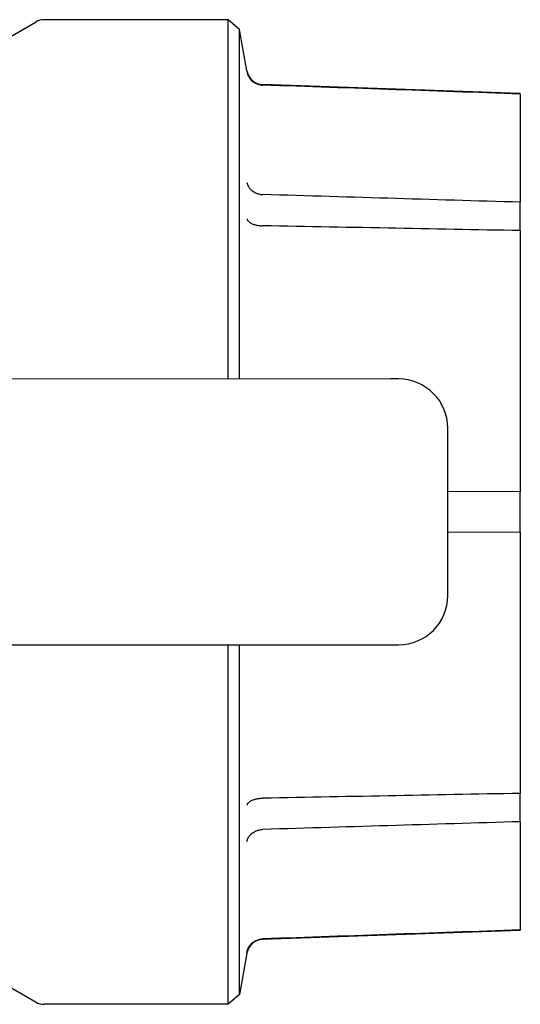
# Model space of a CAD drawing. Header units: millimetres. Extents: x 234 to 1596, y 19 to 380.
# Tile 5 of 6: x 342 to 372, y 320 to 380. Entities that reach past the tile are written whole.
import ezdxf

# ---------------------------------------------------------------- set-up
doc = ezdxf.new("R2010")
doc.units = ezdxf.units.MM
doc.layers.add('DETAIL', color=2, linetype='Continuous')

msp = doc.modelspace()

# ---------------------------------------------------------------- linework, layer by layer
at = {"layer": 'DETAIL'}
for p, q in [((340.049, 378.03), (342.616, 379.512)), ((354.322, 379.646), (343.116, 379.646)), ((354.322, 357.751), (354.322, 379.646)), ((355.026, 379.055), (354.322, 379.646)), ((355.026, 357.751), (355.026, 379.055)), ((355.473, 376.521), (355.026, 379.055)), ((372.137, 375.146), (356.423, 375.695)), ((356.433, 375.66), (356.423, 375.66)), ((372.137, 375.117), (372.137, 375.146)), ((372.137, 375.117), (372.137, 368.522)), ((372.137, 366.792), (372.137, 368.522)), ((372.137, 366.792), (372.137, 350.87)), ((364.231, 357.753), (335.876, 357.748)), ((364.704, 357.753), (364.231, 357.753)), ((367.718, 344.554), (367.716, 354.754)), ((372.137, 350.87), (367.717, 350.904)), ((372.137, 348.423), (372.137, 350.87)), ((372.137, 348.423), (367.718, 348.389)), ((372.137, 348.423), (372.137, 332.501)), ((337.601, 341.548), (364.234, 341.553)), ((354.322, 319.646), (354.322, 341.551)), ((355.026, 320.237), (355.026, 341.551)), ((364.234, 341.553), (364.707, 341.553)), ((372.137, 330.771), (372.137, 332.501)), ((372.137, 330.771), (372.137, 324.176)), ((372.137, 324.146), (356.423, 323.598)), ((372.137, 324.146), (372.137, 324.176)), ((356.423, 323.632), (356.433, 323.633)), ((355.473, 322.772), (355.026, 320.237)), ((340.049, 321.262), (342.616, 319.78)), ((355.026, 320.237), (354.322, 319.646)), ((354.322, 319.646), (343.116, 319.646))]:
    msp.add_line(p, q, dxfattribs=at)
at = {"layer": 'DETAIL', "flags": 128}
for points in [[(355.473, 376.476), (355.484, 376.421), (355.499, 376.367), (355.516, 376.314), (355.537, 376.262), (355.56, 376.211), (355.587, 376.162), (355.616, 376.114), (355.648, 376.068), (355.682, 376.024), (355.719, 375.981), (355.758, 375.941), (355.8, 375.903), (355.844, 375.867), (355.889, 375.834), (355.937, 375.804), (355.986, 375.776), (356.037, 375.751), (356.09, 375.729), (356.143, 375.71), (356.198, 375.693), (356.253, 375.68), (356.309, 375.671), (356.366, 375.664), (356.423, 375.66)], [(372.137, 375.117), (371.633, 375.134), (371.129, 375.152), (370.625, 375.169), (370.121, 375.187), (369.616, 375.204), (369.111, 375.222), (368.606, 375.239), (368.101, 375.257), (367.596, 375.274), (367.09, 375.292), (366.584, 375.309), (366.079, 375.327), (365.572, 375.344), (365.066, 375.362), (364.56, 375.379), (364.053, 375.397), (363.546, 375.414), (363.039, 375.432), (362.532, 375.449), (362.025, 375.467), (361.518, 375.484), (361.01, 375.502), (360.502, 375.519), (359.994, 375.537), (359.486, 375.554), (358.977, 375.572), (358.469, 375.59), (357.96, 375.607), (357.451, 375.625), (356.942, 375.642), (356.433, 375.66)], [(355.473, 369.721), (355.484, 369.673), (355.499, 369.626), (355.516, 369.58), (355.537, 369.534), (355.56, 369.489), (355.587, 369.446), (355.616, 369.404), (355.648, 369.363), (355.682, 369.324), (355.719, 369.286), (355.758, 369.25), (355.8, 369.216), (355.844, 369.184), (355.889, 369.155), (355.937, 369.127), (355.986, 369.102), (356.037, 369.079), (356.09, 369.059), (356.143, 369.041), (356.198, 369.026), (356.253, 369.014), (356.309, 369.004), (356.366, 368.997), (356.423, 368.993)], [(356.423, 368.993), (356.423, 368.993), (356.424, 368.993), (356.424, 368.993), (356.424, 368.993), (356.425, 368.993), (356.425, 368.993), (356.426, 368.993), (356.426, 368.993), (356.427, 368.993), (356.427, 368.992), (356.427, 368.992), (356.428, 368.992), (356.428, 368.992), (356.429, 368.992), (356.429, 368.992), (356.429, 368.992), (356.43, 368.992), (356.43, 368.992), (356.431, 368.992), (356.431, 368.992), (356.431, 368.992), (356.432, 368.992), (356.432, 368.992), (356.433, 368.992)], [(372.137, 368.522), (371.633, 368.537), (371.129, 368.552), (370.625, 368.567), (370.121, 368.582), (369.616, 368.597), (369.111, 368.613), (368.606, 368.628), (368.101, 368.643), (367.596, 368.658), (367.09, 368.673), (366.584, 368.688), (366.079, 368.703), (365.572, 368.719), (365.066, 368.734), (364.56, 368.749), (364.053, 368.764), (363.546, 368.779), (363.039, 368.794), (362.532, 368.81), (362.025, 368.825), (361.518, 368.84), (361.01, 368.855), (360.502, 368.87), (359.994, 368.886), (359.486, 368.901), (358.977, 368.916), (358.469, 368.931), (357.96, 368.947), (357.451, 368.962), (356.942, 368.977), (356.433, 368.992)], [(355.473, 367.514), (355.484, 367.484), (355.499, 367.455), (355.516, 367.427), (355.537, 367.399), (355.56, 367.372), (355.587, 367.345), (355.616, 367.32), (355.648, 367.295), (355.682, 367.272), (355.719, 367.25), (355.758, 367.229), (355.8, 367.209), (355.844, 367.19), (355.889, 367.173), (355.937, 367.157), (355.986, 367.143), (356.037, 367.131), (356.09, 367.12), (356.143, 367.11), (356.198, 367.103), (356.253, 367.097), (356.309, 367.093), (356.366, 367.09), (356.423, 367.089)], [(356.433, 367.089), (356.432, 367.089), (356.432, 367.089), (356.431, 367.089), (356.431, 367.089), (356.431, 367.089), (356.43, 367.089), (356.43, 367.089), (356.429, 367.089), (356.429, 367.089), (356.429, 367.089), (356.428, 367.089), (356.428, 367.089), (356.427, 367.089), (356.427, 367.089), (356.427, 367.089), (356.426, 367.089), (356.426, 367.089), (356.425, 367.089), (356.425, 367.089), (356.424, 367.089), (356.424, 367.089), (356.424, 367.089), (356.423, 367.089), (356.423, 367.089)], [(372.137, 366.792), (371.633, 366.801), (371.129, 366.811), (370.625, 366.82), (370.121, 366.83), (369.616, 366.84), (369.111, 366.849), (368.606, 366.859), (368.101, 366.868), (367.596, 366.878), (367.09, 366.887), (366.584, 366.897), (366.079, 366.907), (365.572, 366.916), (365.066, 366.926), (364.56, 366.935), (364.053, 366.945), (363.546, 366.955), (363.039, 366.964), (362.532, 366.974), (362.025, 366.983), (361.518, 366.993), (361.01, 367.003), (360.502, 367.012), (359.994, 367.022), (359.486, 367.031), (358.977, 367.041), (358.469, 367.051), (357.96, 367.06), (357.451, 367.07), (356.942, 367.08), (356.433, 367.089)], [(372.137, 332.501), (371.633, 332.491), (371.129, 332.482), (370.625, 332.472), (370.121, 332.463), (369.616, 332.453), (369.111, 332.444), (368.606, 332.434), (368.101, 332.424), (367.596, 332.415), (367.09, 332.405), (366.584, 332.396), (366.079, 332.386), (365.572, 332.377), (365.066, 332.367), (364.56, 332.357), (364.053, 332.348), (363.546, 332.338), (363.039, 332.329), (362.532, 332.319), (362.025, 332.309), (361.518, 332.3), (361.01, 332.29), (360.502, 332.28), (359.994, 332.271), (359.486, 332.261), (358.977, 332.252), (358.469, 332.242), (357.96, 332.232), (357.451, 332.223), (356.942, 332.213), (356.433, 332.203)], [(355.473, 331.779), (355.484, 331.808), (355.499, 331.837), (355.516, 331.866), (355.537, 331.894), (355.56, 331.921), (355.587, 331.947), (355.616, 331.973), (355.648, 331.997), (355.682, 332.021), (355.719, 332.043), (355.758, 332.064), (355.8, 332.084), (355.844, 332.102), (355.889, 332.12), (355.937, 332.135), (355.986, 332.149), (356.037, 332.162), (356.09, 332.173), (356.143, 332.182), (356.198, 332.19), (356.253, 332.196), (356.309, 332.2), (356.366, 332.203), (356.423, 332.203)], [(356.423, 332.203), (356.423, 332.203), (356.424, 332.203), (356.424, 332.203), (356.424, 332.203), (356.425, 332.203), (356.425, 332.203), (356.426, 332.203), (356.426, 332.203), (356.427, 332.203), (356.427, 332.203), (356.427, 332.203), (356.428, 332.203), (356.428, 332.203), (356.429, 332.203), (356.429, 332.203), (356.429, 332.203), (356.43, 332.203), (356.43, 332.203), (356.431, 332.203), (356.431, 332.203), (356.431, 332.203), (356.432, 332.203), (356.432, 332.203), (356.433, 332.203)], [(372.137, 330.771), (371.633, 330.756), (371.129, 330.741), (370.625, 330.725), (370.121, 330.71), (369.616, 330.695), (369.111, 330.68), (368.606, 330.665), (368.101, 330.65), (367.596, 330.635), (367.09, 330.62), (366.584, 330.605), (366.079, 330.589), (365.572, 330.574), (365.066, 330.559), (364.56, 330.544), (364.053, 330.529), (363.546, 330.514), (363.039, 330.498), (362.532, 330.483), (362.025, 330.468), (361.518, 330.453), (361.01, 330.438), (360.502, 330.422), (359.994, 330.407), (359.486, 330.392), (358.977, 330.377), (358.469, 330.361), (357.96, 330.346), (357.451, 330.331), (356.942, 330.316), (356.433, 330.3)], [(355.473, 329.572), (355.484, 329.62), (355.499, 329.667), (355.516, 329.713), (355.537, 329.759), (355.56, 329.803), (355.587, 329.847), (355.616, 329.889), (355.648, 329.93), (355.682, 329.969), (355.719, 330.007), (355.758, 330.043), (355.8, 330.076), (355.844, 330.108), (355.889, 330.138), (355.937, 330.165), (355.986, 330.191), (356.037, 330.213), (356.09, 330.234), (356.143, 330.251), (356.198, 330.267), (356.253, 330.279), (356.309, 330.289), (356.366, 330.296), (356.423, 330.3)], [(356.433, 330.3), (356.432, 330.3), (356.432, 330.3), (356.431, 330.3), (356.431, 330.3), (356.431, 330.3), (356.43, 330.3), (356.43, 330.3), (356.429, 330.3), (356.429, 330.3), (356.429, 330.3), (356.428, 330.3), (356.428, 330.3), (356.427, 330.3), (356.427, 330.3), (356.427, 330.3), (356.426, 330.3), (356.426, 330.3), (356.425, 330.3), (356.425, 330.3), (356.424, 330.3), (356.424, 330.3), (356.424, 330.3), (356.423, 330.3), (356.423, 330.3)], [(372.137, 324.176), (371.633, 324.158), (371.129, 324.141), (370.625, 324.123), (370.121, 324.106), (369.616, 324.089), (369.111, 324.071), (368.606, 324.054), (368.101, 324.036), (367.596, 324.019), (367.09, 324.001), (366.584, 323.984), (366.079, 323.966), (365.572, 323.949), (365.066, 323.931), (364.56, 323.914), (364.053, 323.896), (363.546, 323.879), (363.039, 323.861), (362.532, 323.844), (362.025, 323.826), (361.518, 323.808), (361.01, 323.791), (360.502, 323.773), (359.994, 323.756), (359.486, 323.738), (358.977, 323.721), (358.469, 323.703), (357.96, 323.686), (357.451, 323.668), (356.942, 323.65), (356.433, 323.633)], [(355.473, 322.817), (355.484, 322.872), (355.499, 322.926), (355.516, 322.979), (355.537, 323.031), (355.56, 323.081), (355.587, 323.131), (355.616, 323.179), (355.648, 323.225), (355.682, 323.269), (355.719, 323.312), (355.758, 323.352), (355.8, 323.39), (355.844, 323.425), (355.889, 323.458), (355.937, 323.489), (355.986, 323.517), (356.037, 323.542), (356.09, 323.564), (356.143, 323.583), (356.198, 323.599), (356.253, 323.612), (356.309, 323.622), (356.366, 323.629), (356.423, 323.632)]]:
    msp.add_lwpolyline(points, dxfattribs=at)
at = {"layer": 'DETAIL'}
for centre, start, end in [((343.116, 378.646), 90, 120), ((356.458, 376.695), 190, 268), ((356.458, 322.598), 92, 170), ((343.116, 320.646), 240, 270)]:
    msp.add_arc(centre, 1, start, end, dxfattribs=at)
for centre, start_param, end_param in [((364.705, 354.753), 0, 1.570796), ((364.707, 344.553), 4.712389, 6.283185)]:
    msp.add_ellipse(centre, major_axis=(3.011, 0.001), ratio=0.996195, start_param=start_param, end_param=end_param, dxfattribs=at)

doc.saveas('drawing.dxf')
